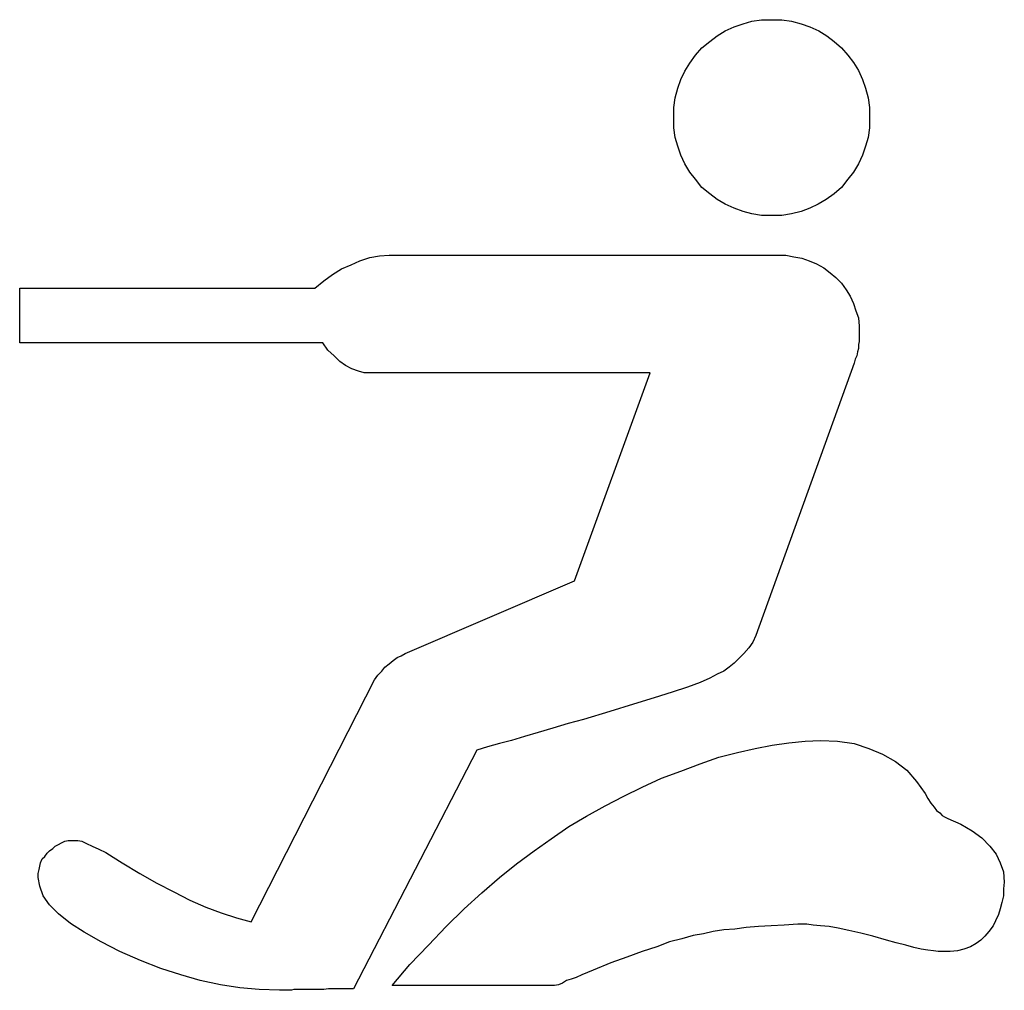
# Model space of a CAD drawing. Extents: x 0.6 to 26.5, y -0.4 to 2.
# Tile 8 of 11: x 18.8 to 21.2, y -0.4 to 2. Entities that reach past the tile are written whole.
import ezdxf

# ---------------------------------------------------------------- set-up
doc = ezdxf.new("R2010")
doc.units = 0

msp = doc.modelspace()

# ---------------------------------------------------------------- linework, layer by layer
at = {"color": 0}
for p, q in [((20.54688, 1.976563, 0.5), (20.56836, 1.984375, 0.5)), ((20.56836, 1.984375, 0.5), (20.58984, 1.990234, 0.5)), ((20.58984, 1.990234, 0.5), (20.61328, 1.994141, 0.5)), ((20.61328, 1.994141, 0.5), (20.63867, 1.994141, 0.5)), ((20.63867, 1.994141, 0.5), (20.66211, 1.994141, 0.5)), ((20.66211, 1.994141, 0.5), (20.68555, 1.990234, 0.5)), ((20.68555, 1.990234, 0.5), (20.70898, 1.984375, 0.5)), ((20.70898, 1.984375, 0.5), (20.73047, 1.976563, 0.5)), ((20.50586, 1.955078, 0.5), (20.52539, 1.966797, 0.5)), ((20.52539, 1.966797, 0.5), (20.54688, 1.976563, 0.5)), ((20.73047, 1.976563, 0.5), (20.75195, 1.966797, 0.5)), ((20.75195, 1.966797, 0.5), (20.77148, 1.955078, 0.5)), ((20.46875, 1.925781, 0.5), (20.48828, 1.941406, 0.5)), ((20.48828, 1.941406, 0.5), (20.50586, 1.955078, 0.5)), ((20.77148, 1.955078, 0.5), (20.78906, 1.941406, 0.5)), ((20.78906, 1.941406, 0.5), (20.80664, 1.925781, 0.5)), ((20.43945, 1.888672, 0.5), (20.45313, 1.908203, 0.5)), ((20.45313, 1.908203, 0.5), (20.46875, 1.925781, 0.5)), ((20.80664, 1.925781, 0.5), (20.82227, 1.908203, 0.5)), ((20.82227, 1.908203, 0.5), (20.83594, 1.890625, 0.5)), ((20.42773, 1.869141, 0.5), (20.43945, 1.888672, 0.5)), ((20.83594, 1.890625, 0.5), (20.84766, 1.871094, 0.5)), ((20.41797, 1.849609, 0.5), (20.42773, 1.869141, 0.5)), ((20.84766, 1.871094, 0.5), (20.85742, 1.849609, 0.5)), ((20.41016, 1.828125, 0.5), (20.41797, 1.849609, 0.5)), ((20.85742, 1.849609, 0.5), (20.86523, 1.828125, 0.5)), ((20.4043, 1.804688, 0.5), (20.41016, 1.828125, 0.5)), ((20.86523, 1.828125, 0.5), (20.87109, 1.804688, 0.5)), ((20.40039, 1.78125, 0.5), (20.4043, 1.804688, 0.5)), ((20.87109, 1.804688, 0.5), (20.875, 1.78125, 0.5)), ((20.40039, 1.757813, 0.5), (20.40039, 1.78125, 0.5)), ((20.875, 1.78125, 0.5), (20.875, 1.757813, 0.5)), ((20.40039, 1.732422, 0.5), (20.40039, 1.757813, 0.5)), ((20.875, 1.757813, 0.5), (20.875, 1.732422, 0.5)), ((20.4043, 1.708984, 0.5), (20.40039, 1.732422, 0.5)), ((20.875, 1.732422, 0.5), (20.87109, 1.708984, 0.5)), ((20.41016, 1.6875, 0.5), (20.4043, 1.708984, 0.5)), ((20.87109, 1.708984, 0.5), (20.86523, 1.6875, 0.5)), ((20.41797, 1.666016, 0.5), (20.41016, 1.6875, 0.5)), ((20.86523, 1.6875, 0.5), (20.85742, 1.666016, 0.5)), ((20.42773, 1.644531, 0.5), (20.41797, 1.666016, 0.5)), ((20.85742, 1.666016, 0.5), (20.84766, 1.644531, 0.5)), ((20.43945, 1.625, 0.5), (20.42773, 1.644531, 0.5)), ((20.45313, 1.607422, 0.5), (20.43945, 1.625, 0.5)), ((20.83594, 1.625, 0.5), (20.82227, 1.607422, 0.5)), ((20.84766, 1.644531, 0.5), (20.83594, 1.625, 0.5)), ((20.46875, 1.587891, 0.5), (20.45313, 1.607422, 0.5)), ((20.82227, 1.607422, 0.5), (20.80664, 1.587891, 0.5)), ((20.48828, 1.572266, 0.5), (20.46875, 1.587891, 0.5)), ((20.80664, 1.587891, 0.5), (20.78906, 1.572266, 0.5)), ((20.50586, 1.558594, 0.5), (20.48828, 1.572266, 0.5)), ((20.52539, 1.546875, 0.5), (20.50586, 1.558594, 0.5)), ((20.76953, 1.558594, 0.5), (20.75, 1.546875, 0.5)), ((20.78906, 1.572266, 0.5), (20.76953, 1.558594, 0.5)), ((20.54688, 1.537109, 0.5), (20.52539, 1.546875, 0.5)), ((20.56836, 1.529297, 0.5), (20.54688, 1.537109, 0.5)), ((20.58984, 1.523438, 0.5), (20.56836, 1.529297, 0.5)), ((20.70898, 1.529297, 0.5), (20.68555, 1.523438, 0.5)), ((20.73047, 1.537109, 0.5), (20.70898, 1.529297, 0.5)), ((20.75, 1.546875, 0.5), (20.73047, 1.537109, 0.5)), ((20.61328, 1.519531, 0.5), (20.58984, 1.523438, 0.5)), ((20.63867, 1.519531, 0.5), (20.61328, 1.519531, 0.5)), ((20.66211, 1.519531, 0.5), (20.63867, 1.519531, 0.5)), ((20.68555, 1.523438, 0.5), (20.66211, 1.519531, 0.5)), ((19.61914, 1.400391, 0.5), (19.64063, 1.410156, 0.5)), ((19.64063, 1.410156, 0.5), (19.66406, 1.417969, 0.5)), ((19.66406, 1.417969, 0.5), (19.6875, 1.421875, 0.5)), ((19.6875, 1.421875, 0.5), (19.71094, 1.423828, 0.5)), ((19.71094, 1.423828, 0.5), (20.65039, 1.423828, 0.5)), ((20.65039, 1.423828, 0.5), (20.67188, 1.423828, 0.5)), ((20.67188, 1.423828, 0.5), (20.69141, 1.419922, 0.5)), ((20.69141, 1.419922, 0.5), (20.71094, 1.416016, 0.5)), ((20.71094, 1.416016, 0.5), (20.72852, 1.410156, 0.5)), ((20.72852, 1.410156, 0.5), (20.74609, 1.402344, 0.5)), ((19.57422, 1.376953, 0.5), (19.5957, 1.390625, 0.5)), ((19.5957, 1.390625, 0.5), (19.61914, 1.400391, 0.5)), ((20.74609, 1.402344, 0.5), (20.76367, 1.392578, 0.5)), ((20.76367, 1.392578, 0.5), (20.7793, 1.380859, 0.5)), ((19.53125, 1.34375, 0.5), (19.55273, 1.361328, 0.5)), ((19.55273, 1.361328, 0.5), (19.57422, 1.376953, 0.5)), ((20.7793, 1.380859, 0.5), (20.79297, 1.369141, 0.5)), ((20.79297, 1.369141, 0.5), (20.80664, 1.355469, 0.5)), ((18.81641, 1.210938, 0.5), (18.81641, 1.34375, 0.5)), ((18.81641, 1.34375, 0.5), (19.53125, 1.34375, 0.5)), ((20.80664, 1.355469, 0.5), (20.81836, 1.339844, 0.5)), ((20.81836, 1.339844, 0.5), (20.82813, 1.324219, 0.5)), ((20.82813, 1.324219, 0.5), (20.83594, 1.306641, 0.5)), ((20.83594, 1.306641, 0.5), (20.8418, 1.289063, 0.5)), ((20.8418, 1.289063, 0.5), (20.84766, 1.271484, 0.5)), ((20.84766, 1.271484, 0.5), (20.84961, 1.251953, 0.5)), ((20.84961, 1.251953, 0.5), (20.84961, 1.232422, 0.5)), ((20.84961, 1.232422, 0.5), (20.84961, 1.224609, 0.5)), ((20.84961, 1.224609, 0.5), (20.84961, 1.214844, 0.5)), ((19.55078, 1.210938, 0.5), (18.81641, 1.210938, 0.5)), ((19.5625, 1.193359, 0.5), (19.55078, 1.210938, 0.5)), ((19.57813, 1.179688, 0.5), (19.5625, 1.193359, 0.5)), ((20.84766, 1.197266, 0.5), (20.8457, 1.189453, 0.5)), ((20.84961, 1.214844, 0.5), (20.84766, 1.207031, 0.5)), ((20.84766, 1.207031, 0.5), (20.84766, 1.197266, 0.5)), ((19.5918, 1.166016, 0.5), (19.57813, 1.179688, 0.5)), ((20.83984, 1.171875, 0.5), (20.83789, 1.162109, 0.5)), ((20.84375, 1.179688, 0.5), (20.83984, 1.171875, 0.5)), ((20.8457, 1.189453, 0.5), (20.84375, 1.179688, 0.5)), ((19.60547, 1.15625, 0.5), (19.5918, 1.166016, 0.5)), ((19.62109, 1.148438, 0.5), (19.60547, 1.15625, 0.5)), ((19.63672, 1.142578, 0.5), (19.62109, 1.148438, 0.5)), ((20.83789, 1.162109, 0.5), (20.59961, 0.501953, 0.5)), ((19.65039, 1.138672, 0.5), (19.63672, 1.142578, 0.5)), ((19.66797, 1.138672, 0.5), (19.65039, 1.138672, 0.5)), ((20.34375, 1.138672, 0.5), (19.66797, 1.138672, 0.5)), ((20.16016, 0.634766, 0.5), (20.34375, 1.138672, 0.5)), ((19.75, 0.458984, 0.5), (20.16016, 0.634766, 0.5)), ((20.59961, 0.501953, 0.5), (20.5918, 0.486328, 0.5)), ((20.5918, 0.486328, 0.5), (20.58203, 0.472656, 0.5)), ((19.73047, 0.449219, 0.5), (19.74023, 0.453125, 0.5)), ((19.74023, 0.453125, 0.5), (19.75, 0.458984, 0.5)), ((20.57031, 0.458984, 0.5), (20.55859, 0.447266, 0.5)), ((20.58203, 0.472656, 0.5), (20.57031, 0.458984, 0.5)), ((19.70117, 0.425781, 0.5), (19.71094, 0.433594, 0.5)), ((19.71094, 0.433594, 0.5), (19.7207, 0.441406, 0.5)), ((19.7207, 0.441406, 0.5), (19.73047, 0.449219, 0.5)), ((20.54688, 0.435547, 0.5), (20.53516, 0.425781, 0.5)), ((20.55859, 0.447266, 0.5), (20.54688, 0.435547, 0.5)), ((19.67578, 0.394531, 0.5), (19.68359, 0.40625, 0.5)), ((19.68359, 0.40625, 0.5), (19.69336, 0.416016, 0.5)), ((19.69336, 0.416016, 0.5), (19.70117, 0.425781, 0.5)), ((20.50586, 0.408203, 0.5), (20.48828, 0.398438, 0.5)), ((20.52148, 0.416016, 0.5), (20.50586, 0.408203, 0.5)), ((20.53516, 0.425781, 0.5), (20.52148, 0.416016, 0.5)), ((19.37695, -0.191406, 0.5), (19.67578, 0.394531, 0.5)), ((20.46484, 0.388672, 0.5), (20.43359, 0.376953, 0.5)), ((20.48828, 0.398438, 0.5), (20.46484, 0.388672, 0.5)), ((20.39648, 0.365234, 0.5), (20.35352, 0.351563, 0.5)), ((20.43359, 0.376953, 0.5), (20.39648, 0.365234, 0.5)), ((20.30273, 0.335938, 0.5), (20.24609, 0.318359, 0.5)), ((20.35352, 0.351563, 0.5), (20.30273, 0.335938, 0.5)), ((20.24609, 0.318359, 0.5), (20.18164, 0.298828, 0.5)), ((20.14453, 0.289063, 0.5), (20.10742, 0.277344, 0.5)), ((20.18164, 0.298828, 0.5), (20.14453, 0.289063, 0.5)), ((20.07227, 0.267578, 0.5), (20.03906, 0.257813, 0.5)), ((20.10742, 0.277344, 0.5), (20.07227, 0.267578, 0.5)), ((19.97852, 0.240234, 0.5), (19.94922, 0.232422, 0.5)), ((20.00781, 0.248047, 0.5), (19.97852, 0.240234, 0.5)), ((20.03906, 0.257813, 0.5), (20.00781, 0.248047, 0.5)), ((20.63867, 0.236328, 0.5), (20.67969, 0.242188, 0.5)), ((20.67969, 0.242188, 0.5), (20.71875, 0.246094, 0.5)), ((20.71875, 0.246094, 0.5), (20.75586, 0.248047, 0.5)), ((20.75586, 0.248047, 0.5), (20.79688, 0.246094, 0.5)), ((20.79688, 0.246094, 0.5), (20.83789, 0.240234, 0.5)), ((20.83789, 0.240234, 0.5), (20.87305, 0.228516, 0.5)), ((19.92383, 0.224609, 0.5), (19.625, -0.353516, 0.5)), ((19.94922, 0.232422, 0.5), (19.92383, 0.224609, 0.5)), ((20.50977, 0.207031, 0.5), (20.55469, 0.21875, 0.5)), ((20.55469, 0.21875, 0.5), (20.59766, 0.228516, 0.5)), ((20.59766, 0.228516, 0.5), (20.63867, 0.236328, 0.5)), ((20.87305, 0.228516, 0.5), (20.90625, 0.214844, 0.5)), ((20.90625, 0.214844, 0.5), (20.9375, 0.197266, 0.5)), ((20.41797, 0.173828, 0.5), (20.46484, 0.191406, 0.5)), ((20.46484, 0.191406, 0.5), (20.50977, 0.207031, 0.5)), ((20.9375, 0.197266, 0.5), (20.96484, 0.175781, 0.5)), ((20.37109, 0.15625, 0.5), (20.41797, 0.173828, 0.5)), ((20.96484, 0.175781, 0.5), (20.98828, 0.148438, 0.5)), ((20.32422, 0.134766, 0.5), (20.37109, 0.15625, 0.5)), ((20.98828, 0.148438, 0.5), (21.00977, 0.119141, 0.5)), ((20.2793, 0.113281, 0.5), (20.32422, 0.134766, 0.5)), ((20.23438, 0.089844, 0.5), (20.2793, 0.113281, 0.5)), ((21.00977, 0.119141, 0.5), (21.01563, 0.107422, 0.5)), ((21.01563, 0.107422, 0.5), (21.02344, 0.095703, 0.5)), ((21.02344, 0.095703, 0.5), (21.03125, 0.085938, 0.5)), ((20.18945, 0.064453, 0.5), (20.23438, 0.089844, 0.5)), ((21.03125, 0.085938, 0.5), (21.03711, 0.078125, 0.5)), ((21.03711, 0.078125, 0.5), (21.04492, 0.072266, 0.5)), ((21.04492, 0.072266, 0.5), (21.05078, 0.066406, 0.5)), ((20.14648, 0.039063, 0.5), (20.18945, 0.064453, 0.5)), ((21.05078, 0.066406, 0.5), (21.05664, 0.0625, 0.5)), ((21.05664, 0.0625, 0.5), (21.06445, 0.058594, 0.5)), ((21.06445, 0.058594, 0.5), (21.0957, 0.044922, 0.5)), ((20.10352, 0.009766, 0.5), (20.14648, 0.039063, 0.5)), ((21.0957, 0.044922, 0.5), (21.12305, 0.029297, 0.5)), ((21.12305, 0.029297, 0.5), (21.14648, 0.011719, 0.5)), ((18.91016, -0.003906, 0.5), (18.91797, 0, 0.5)), ((18.91797, 0, 0.5), (18.92578, 0.003906, 0.5)), ((18.92578, 0.003906, 0.5), (18.93359, 0.005859, 0.5)), ((18.93359, 0.005859, 0.5), (18.94141, 0.005859, 0.5)), ((18.94141, 0.005859, 0.5), (18.94922, 0.005859, 0.5)), ((18.94922, 0.005859, 0.5), (18.95703, 0.005859, 0.5)), ((18.95703, 0.005859, 0.5), (18.9668, 0.003906, 0.5)), ((18.9668, 0.003906, 0.5), (18.97852, -0.001953, 0.5)), ((20.0625, -0.019531, 0.5), (20.10352, 0.009766, 0.5)), ((21.14648, 0.011719, 0.5), (21.16602, -0.007813, 0.5)), ((18.88281, -0.025391, 0.5), (18.88867, -0.019531, 0.5)), ((18.88867, -0.019531, 0.5), (18.89648, -0.013672, 0.5)), ((18.89648, -0.013672, 0.5), (18.90234, -0.007813, 0.5)), ((18.90234, -0.007813, 0.5), (18.91016, -0.003906, 0.5)), ((18.97852, -0.001953, 0.5), (18.99219, -0.007813, 0.5)), ((18.99219, -0.007813, 0.5), (19.00781, -0.015625, 0.5)), ((19.00781, -0.015625, 0.5), (19.02539, -0.023438, 0.5)), ((19.02539, -0.023438, 0.5), (19.04297, -0.035156, 0.5)), ((20.01953, -0.050781, 0.5), (20.0625, -0.019531, 0.5)), ((21.16602, -0.007813, 0.5), (21.18164, -0.027344, 0.5)), ((18.86719, -0.048828, 0.5), (18.87109, -0.039063, 0.5)), ((18.87109, -0.039063, 0.5), (18.87695, -0.033203, 0.5)), ((18.87695, -0.033203, 0.5), (18.88281, -0.025391, 0.5)), ((19.04297, -0.035156, 0.5), (19.06445, -0.048828, 0.5)), ((21.18164, -0.027344, 0.5), (21.19141, -0.048828, 0.5)), ((18.86133, -0.074219, 0.5), (18.86328, -0.064453, 0.5)), ((18.86328, -0.064453, 0.5), (18.86523, -0.056641, 0.5)), ((18.86523, -0.056641, 0.5), (18.86719, -0.048828, 0.5)), ((19.06445, -0.048828, 0.5), (19.10742, -0.074219, 0.5)), ((19.97852, -0.083984, 0.5), (20.01953, -0.050781, 0.5)), ((21.19141, -0.048828, 0.5), (21.19922, -0.070313, 0.5)), ((21.19922, -0.070313, 0.5), (21.20117, -0.095703, 0.5)), ((18.86133, -0.083984, 0.5), (18.86133, -0.074219, 0.5)), ((18.86523, -0.105469, 0.5), (18.86133, -0.083984, 0.5)), ((19.10742, -0.074219, 0.5), (19.14844, -0.097656, 0.5)), ((19.93555, -0.121094, 0.5), (19.97852, -0.083984, 0.5)), ((18.87305, -0.128906, 0.5), (18.86523, -0.105469, 0.5)), ((19.14844, -0.097656, 0.5), (19.18945, -0.119141, 0.5)), ((19.18945, -0.119141, 0.5), (19.22852, -0.138672, 0.5)), ((21.20117, -0.095703, 0.5), (21.19922, -0.111328, 0.5)), ((21.19922, -0.111328, 0.5), (21.19922, -0.128906, 0.5)), ((18.88867, -0.150391, 0.5), (18.87305, -0.128906, 0.5)), ((19.22852, -0.138672, 0.5), (19.26758, -0.15625, 0.5)), ((19.89258, -0.160156, 0.5), (19.93555, -0.121094, 0.5)), ((21.19922, -0.128906, 0.5), (21.19531, -0.144531, 0.5)), ((18.91016, -0.171875, 0.5), (18.88867, -0.150391, 0.5)), ((19.26758, -0.15625, 0.5), (19.30469, -0.169922, 0.5)), ((19.84961, -0.203125, 0.5), (19.89258, -0.160156, 0.5)), ((21.19141, -0.160156, 0.5), (21.1875, -0.173828, 0.5)), ((21.19531, -0.144531, 0.5), (21.19141, -0.160156, 0.5)), ((18.93945, -0.195313, 0.5), (18.91016, -0.171875, 0.5)), ((19.30469, -0.169922, 0.5), (19.3418, -0.181641, 0.5)), ((19.3418, -0.181641, 0.5), (19.37695, -0.191406, 0.5)), ((21.17969, -0.189453, 0.5), (21.17383, -0.201172, 0.5)), ((21.1875, -0.173828, 0.5), (21.17969, -0.189453, 0.5)), ((18.97266, -0.216797, 0.5), (18.93945, -0.195313, 0.5)), ((19.80664, -0.248047, 0.5), (19.84961, -0.203125, 0.5)), ((20.52148, -0.210938, 0.5), (20.49609, -0.214844, 0.5)), ((20.54883, -0.208984, 0.5), (20.52148, -0.210938, 0.5)), ((20.57617, -0.205078, 0.5), (20.54883, -0.208984, 0.5)), ((20.60547, -0.203125, 0.5), (20.57617, -0.205078, 0.5)), ((20.63672, -0.201172, 0.5), (20.60547, -0.203125, 0.5)), ((20.66797, -0.199219, 0.5), (20.63672, -0.201172, 0.5)), ((20.70117, -0.197266, 0.5), (20.66797, -0.199219, 0.5)), ((20.72266, -0.197266, 0.5), (20.70117, -0.197266, 0.5)), ((20.73828, -0.199219, 0.5), (20.72266, -0.197266, 0.5)), ((20.75586, -0.201172, 0.5), (20.73828, -0.199219, 0.5)), ((20.77734, -0.203125, 0.5), (20.75586, -0.201172, 0.5)), ((20.79883, -0.207031, 0.5), (20.77734, -0.203125, 0.5)), ((20.82422, -0.212891, 0.5), (20.79883, -0.207031, 0.5)), ((20.85352, -0.21875, 0.5), (20.82422, -0.212891, 0.5)), ((21.17383, -0.201172, 0.5), (21.16406, -0.214844, 0.5)), ((19.01367, -0.240234, 0.5), (18.97266, -0.216797, 0.5)), ((20.41992, -0.232422, 0.5), (20.39063, -0.240234, 0.5)), ((20.44727, -0.224609, 0.5), (20.41992, -0.232422, 0.5)), ((20.47266, -0.220703, 0.5), (20.44727, -0.224609, 0.5)), ((20.49609, -0.214844, 0.5), (20.47266, -0.220703, 0.5)), ((20.88281, -0.226563, 0.5), (20.85352, -0.21875, 0.5)), ((20.91602, -0.236328, 0.5), (20.88281, -0.226563, 0.5)), ((20.93945, -0.242188, 0.5), (20.91602, -0.236328, 0.5)), ((21.14453, -0.236328, 0.5), (21.13281, -0.244141, 0.5)), ((21.1543, -0.226563, 0.5), (21.14453, -0.236328, 0.5)), ((21.16406, -0.214844, 0.5), (21.1543, -0.226563, 0.5)), ((19.05859, -0.263672, 0.5), (19.01367, -0.240234, 0.5)), ((19.76172, -0.294922, 0.5), (19.80664, -0.248047, 0.5)), ((20.35938, -0.251953, 0.5), (20.32422, -0.263672, 0.5)), ((20.39063, -0.240234, 0.5), (20.35938, -0.251953, 0.5)), ((20.96289, -0.248047, 0.5), (20.93945, -0.242188, 0.5)), ((20.98242, -0.253906, 0.5), (20.96289, -0.248047, 0.5)), ((21, -0.257813, 0.5), (20.98242, -0.253906, 0.5)), ((21.01563, -0.259766, 0.5), (21, -0.257813, 0.5)), ((21.0293, -0.261719, 0.5), (21.01563, -0.259766, 0.5)), ((21.04102, -0.263672, 0.5), (21.0293, -0.261719, 0.5)), ((21.08789, -0.261719, 0.5), (21.07031, -0.263672, 0.5)), ((21.10352, -0.257813, 0.5), (21.08789, -0.261719, 0.5)), ((21.11914, -0.251953, 0.5), (21.10352, -0.257813, 0.5)), ((21.13281, -0.244141, 0.5), (21.11914, -0.251953, 0.5)), ((19.10938, -0.285156, 0.5), (19.05859, -0.263672, 0.5)), ((19.1582, -0.304688, 0.5), (19.10938, -0.285156, 0.5)), ((20.28711, -0.277344, 0.5), (20.24805, -0.291016, 0.5)), ((20.32422, -0.263672, 0.5), (20.28711, -0.277344, 0.5)), ((21.05078, -0.263672, 0.5), (21.04102, -0.263672, 0.5)), ((21.07031, -0.263672, 0.5), (21.05078, -0.263672, 0.5)), ((19.20703, -0.320313, 0.5), (19.1582, -0.304688, 0.5)), ((19.71875, -0.345703, 0.5), (19.76172, -0.294922, 0.5)), ((20.20508, -0.308594, 0.5), (20.19141, -0.314453, 0.5)), ((20.24805, -0.291016, 0.5), (20.20508, -0.308594, 0.5)), ((19.25391, -0.333984, 0.5), (19.20703, -0.320313, 0.5)), ((20.15234, -0.330078, 0.5), (20.14063, -0.333984, 0.5)), ((20.16406, -0.326172, 0.5), (20.15234, -0.330078, 0.5)), ((20.17773, -0.320313, 0.5), (20.16406, -0.326172, 0.5)), ((20.19141, -0.314453, 0.5), (20.17773, -0.320313, 0.5)), ((19.30273, -0.34375, 0.5), (19.25391, -0.333984, 0.5)), ((19.34961, -0.351563, 0.5), (19.30273, -0.34375, 0.5)), ((19.39648, -0.355469, 0.5), (19.34961, -0.351563, 0.5)), ((19.44531, -0.357422, 0.5), (19.39648, -0.355469, 0.5)), ((19.44727, -0.357422, 0.5), (19.44531, -0.357422, 0.5)), ((19.44531, -0.357422, 0.5), (19.44531, -0.357422, 0.5)), ((19.44922, -0.357422, 0.5), (19.44727, -0.357422, 0.5)), ((19.44727, -0.357422, 0.5), (19.44727, -0.357422, 0.5)), ((19.45117, -0.357422, 0.5), (19.44922, -0.357422, 0.5)), ((19.44922, -0.357422, 0.5), (19.44922, -0.357422, 0.5)), ((19.45313, -0.357422, 0.5), (19.45117, -0.357422, 0.5)), ((19.45117, -0.357422, 0.5), (19.45117, -0.357422, 0.5)), ((19.45508, -0.357422, 0.5), (19.45313, -0.357422, 0.5)), ((19.45313, -0.357422, 0.5), (19.45313, -0.357422, 0.5)), ((19.45703, -0.357422, 0.5), (19.45508, -0.357422, 0.5)), ((19.45898, -0.357422, 0.5), (19.45703, -0.357422, 0.5)), ((19.45703, -0.357422, 0.5), (19.45703, -0.357422, 0.5)), ((19.46094, -0.357422, 0.5), (19.45898, -0.357422, 0.5)), ((19.46484, -0.357422, 0.5), (19.46094, -0.357422, 0.5)), ((19.46875, -0.357422, 0.5), (19.46484, -0.357422, 0.5)), ((19.47461, -0.357422, 0.5), (19.46875, -0.357422, 0.5)), ((19.48047, -0.355469, 0.5), (19.47461, -0.357422, 0.5)), ((19.48633, -0.355469, 0.5), (19.48047, -0.355469, 0.5)), ((19.49414, -0.355469, 0.5), (19.48633, -0.355469, 0.5)), ((19.50391, -0.355469, 0.5), (19.49414, -0.355469, 0.5)), ((19.51367, -0.355469, 0.5), (19.50391, -0.355469, 0.5)), ((19.52734, -0.355469, 0.5), (19.51367, -0.355469, 0.5)), ((19.54102, -0.355469, 0.5), (19.52734, -0.355469, 0.5)), ((19.55273, -0.355469, 0.5), (19.54102, -0.355469, 0.5)), ((19.56445, -0.353516, 0.5), (19.55273, -0.355469, 0.5)), ((19.57422, -0.353516, 0.5), (19.56445, -0.353516, 0.5)), ((19.58398, -0.353516, 0.5), (19.57422, -0.353516, 0.5)), ((19.5918, -0.353516, 0.5), (19.58398, -0.353516, 0.5)), ((19.59961, -0.353516, 0.5), (19.5918, -0.353516, 0.5)), ((19.60352, -0.353516, 0.5), (19.59961, -0.353516, 0.5)), ((19.60547, -0.353516, 0.5), (19.60352, -0.353516, 0.5)), ((19.60938, -0.353516, 0.5), (19.60547, -0.353516, 0.5)), ((19.61328, -0.353516, 0.5), (19.60938, -0.353516, 0.5)), ((19.61523, -0.353516, 0.5), (19.61328, -0.353516, 0.5)), ((19.61914, -0.353516, 0.5), (19.61523, -0.353516, 0.5)), ((19.62109, -0.353516, 0.5), (19.61914, -0.353516, 0.5)), ((19.625, -0.353516, 0.5), (19.62109, -0.353516, 0.5)), ((20.11133, -0.345703, 0.5), (19.71875, -0.345703, 0.5)), ((20.12109, -0.34375, 0.5), (20.11133, -0.345703, 0.5)), ((20.13086, -0.339844, 0.5), (20.12109, -0.34375, 0.5)), ((20.14063, -0.333984, 0.5), (20.13086, -0.339844, 0.5))]:
    msp.add_line(p, q, dxfattribs=at)

doc.saveas('drawing.dxf')
